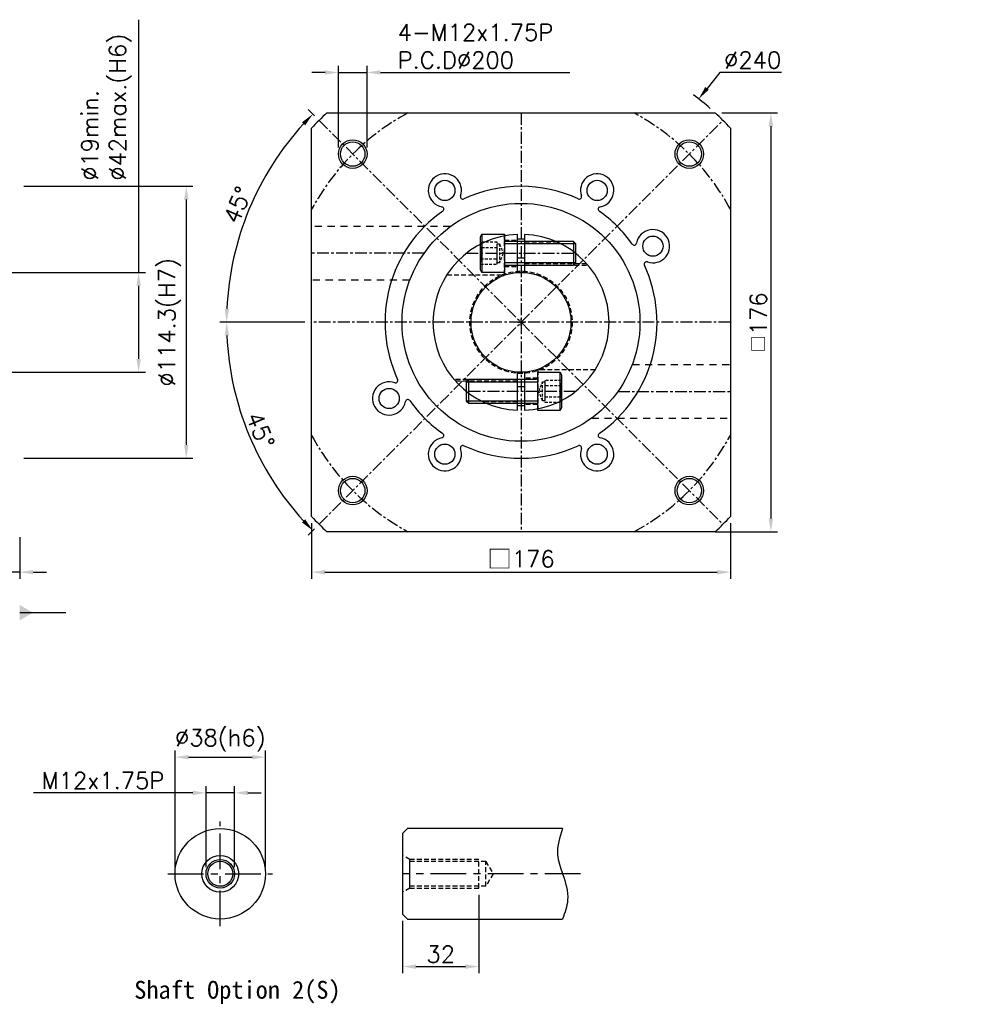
# Model space of a CAD drawing. Header units: millimetres. Extents: x -231 to 775, y -19 to 569.
# Tile 2 of 2: x 371 to 775, y 151 to 565. Entities that reach past the tile are written whole.
import ezdxf

# ---------------------------------------------------------------- set-up
doc = ezdxf.new("R2010")
doc.units = ezdxf.units.MM
doc.header["$LTSCALE"] = 4
for name, pattern in [('CENTER', [2, 1.25, -0.25, 0.25, -0.25]), ('DASHED', [0.75, 0.5, -0.25]), ('JIS_02_0.7', [1.35, 0.75, -0.6])]:
    doc.linetypes.add(name, pattern=pattern)
for name, color, linetype in [('DIM', 6, 'Continuous'), ('MF150X1-012', 7, 'Continuous'), ('MF150X1-211', 7, 'Continuous'), ('MF150X1-212', 7, 'Continuous'), ('MF150X1-511', 7, 'Continuous'), ('中心線', 1, 'CENTER'), ('圖框', 7, 'Continuous'), ('虛線', 5, 'JIS_02_0.7')]:
    doc.layers.add(name, color=color, linetype=linetype)
doc.styles.get("Standard").update_dxf_attribs({"font": 'romans.shx'})
doc.dimstyles.new('R', dxfattribs={"dimscale": 2.8, "dimtxt": 2.5, "dimasz": 2, "dimexe": 1, "dimexo": 1, "dimgap": 0.6, "dimtad": 1, "dimtoh": 1, "dimdec": 4, "dimdsep": 46, "dimtxsty": 'Standard', "dimcen": 0.5, "dimdle": 1, "dimclrt": 7, "dimadec": 4, "dimazin": 2, "dimtfac": 1, "dimtdec": 4, "dimtofl": 0, "dimtmove": 0, "dimatfit": 3, "dimfxl": 0, "dimtolj": 1, "dimarcsym": 0})
doc.dimstyles.get("Standard").update_dxf_attribs({"dimscale": 2.8, "dimtxt": 2.5, "dimasz": 2, "dimexe": 1, "dimexo": 1, "dimgap": 0.6, "dimtad": 1, "dimdec": 4, "dimdsep": 46, "dimtxsty": 'Standard', "dimcen": 0.5, "dimdle": 1, "dimclrt": 7, "dimadec": 4, "dimazin": 2, "dimtfac": 1, "dimtdec": 4, "dimtofl": 0, "dimtmove": 0, "dimatfit": 3, "dimfxl": 0, "dimtolj": 1, "dimarcsym": 0})

# ---------------------------------------------------------------- blocks, each defined once
blk = doc.blocks.new('*D28')
at = {"color": 0, "lineweight": -2, "ltscale": 2}
for p, q in [((373.02, 494.53), (444.02, 494.53)), ((441.22, 488.93), (441.22, 385.83)), ((373.02, 380.23), (444.02, 380.23))]:
    blk.add_line(p, q, dxfattribs=at)
at = {"color": 0, "ltscale": 2}
for points in [[(440.29, 488.93), (442.15, 488.93), (441.22, 494.53)], [(440.29, 385.83), (442.15, 385.83), (441.22, 380.23)]]:
    blk.add_solid(points, dxfattribs=at)
at = {"layer": 'Defpoints', "color": 0, "ltscale": 2}
for p in [(370.22, 494.53), (370.22, 380.23), (441.22, 380.23)]:
    blk.add_point(p, dxfattribs=at)
at = {"color": 7, "ltscale": 2, "insert": (434.21, 437.38), "char_height": 7, "attachment_point": 5, "rotation": 90}
blk.add_mtext('\\A1;%%C114.3(H7)', dxfattribs=at)
blk = doc.blocks.new('*D29')
at = {"color": 0, "lineweight": -2, "ltscale": 2}
for p, q in [((421.22, 458.38), (421.22, 564.55)), ((368.02, 458.38), (424.02, 458.38)), ((421.22, 421.98), (421.22, 452.78)), ((368.02, 416.38), (424.02, 416.38))]:
    blk.add_line(p, q, dxfattribs=at)
at = {"color": 0, "ltscale": 2}
for points in [[(420.29, 452.78), (422.15, 452.78), (421.22, 458.38)], [(420.29, 421.98), (422.15, 421.98), (421.22, 416.38)]]:
    blk.add_solid(points, dxfattribs=at)
at = {"layer": 'Defpoints', "color": 0, "ltscale": 2}
for p in [(365.22, 458.38), (365.22, 416.38), (421.22, 416.38)]:
    blk.add_point(p, dxfattribs=at)
at = {"color": 7, "ltscale": 2, "insert": (397.21, 496.87), "char_height": 7, "attachment_point": 1, "rotation": 90}
blk.add_mtext('\\A1;%%C19min.\\P%%C42max.(H6)', dxfattribs=at)
blk = doc.blocks.new('*D39')
at = {"layer": 'Defpoints', "color": 0, "ltscale": 2}
for p in [(474.52, 254.63), (436.52, 205.63), (474.52, 205.63)]:
    blk.add_point(p, dxfattribs=at)
at = {"layer": '圖框', "color": 0, "lineweight": -2, "ltscale": 2}
for p, q in [((436.52, 208.43), (436.52, 257.43)), ((474.52, 208.43), (474.52, 257.43)), ((442.12, 254.63), (468.92, 254.63))]:
    blk.add_line(p, q, dxfattribs=at)
at = {"layer": '圖框', "color": 0, "ltscale": 2}
for points in [[(442.12, 255.56), (442.12, 253.69), (436.52, 254.63)], [(468.92, 255.56), (468.92, 253.69), (474.52, 254.63)]]:
    blk.add_solid(points, dxfattribs=at)
at = {"layer": '圖框', "color": 7, "ltscale": 2, "insert": (455.52, 261.64), "char_height": 7, "attachment_point": 5}
blk.add_mtext('\\A1;%%C38(h6)', dxfattribs=at)
blk = doc.blocks.new('*D52')
at = {"layer": 'Defpoints', "color": 0, "ltscale": 2}
for p in [(461.52, 239.63), (449.52, 205.63), (461.52, 205.63)]:
    blk.add_point(p, dxfattribs=at)
at = {"layer": '圖框', "color": 0, "lineweight": -2, "ltscale": 2}
for p, q in [((449.52, 208.43), (449.52, 242.43)), ((461.52, 208.43), (461.52, 242.43)), ((443.92, 239.63), (377.04, 239.63)), ((461.52, 239.63), (449.52, 239.63)), ((467.12, 239.63), (472.72, 239.63))]:
    blk.add_line(p, q, dxfattribs=at)
at = {"layer": '圖框', "color": 0, "ltscale": 2}
for points in [[(443.92, 240.56), (443.92, 238.69), (449.52, 239.63)], [(467.12, 240.56), (467.12, 238.69), (461.52, 239.63)]]:
    blk.add_solid(points, dxfattribs=at)
at = {"layer": '圖框', "color": 7, "ltscale": 2, "insert": (406.22, 244.81), "char_height": 7, "attachment_point": 5}
blk.add_mtext('\\A1;M12x1.75P', dxfattribs=at)
blk = doc.blocks.new('*D40')
at = {"layer": 'Defpoints', "color": 0, "ltscale": 2}
for p in [(564.16, 199.63), (532.16, 188.63), (564.16, 166.63)]:
    blk.add_point(p, dxfattribs=at)
at = {"layer": '圖框', "color": 0, "lineweight": -2, "ltscale": 2}
for p, q in [((564.16, 196.83), (564.16, 163.83)), ((532.16, 185.83), (532.16, 163.83)), ((537.76, 166.63), (558.56, 166.63))]:
    blk.add_line(p, q, dxfattribs=at)
at = {"layer": '圖框', "color": 0, "ltscale": 2}
for points in [[(537.76, 167.56), (537.76, 165.69), (532.16, 166.63)], [(558.56, 167.56), (558.56, 165.69), (564.16, 166.63)]]:
    blk.add_solid(points, dxfattribs=at)
at = {"layer": '圖框', "color": 7, "ltscale": 2, "insert": (548.16, 171.81), "char_height": 7, "attachment_point": 5}
blk.add_mtext('\\A1;32', dxfattribs=at)
blk = doc.blocks.new('*D42')
at = {"color": 0, "lineweight": -2}
for p, q in [((493.9, 352.99), (493.9, 329.58)), ((669.9, 352.99), (669.9, 329.58)), ((499.5, 332.38), (664.3, 332.38))]:
    blk.add_line(p, q, dxfattribs=at)
at = {"color": 0}
for points in [[(499.5, 333.31), (499.5, 331.44), (493.9, 332.38)], [(664.3, 333.31), (664.3, 331.44), (669.9, 332.38)]]:
    blk.add_solid(points, dxfattribs=at)
at = {"layer": 'Defpoints', "color": 0}
for p in [(493.9, 355.79), (669.9, 355.79), (669.9, 332.38)]:
    blk.add_point(p, dxfattribs=at)
at = {"color": 7, "insert": (581.9, 337.85), "char_height": 7, "attachment_point": 5}
blk.add_mtext('\\A1;{\\fPMingLiU|b0|i0|c136|p18;\\H1.083x;\\C0;□}176', dxfattribs=at)
blk = doc.blocks.new('*D19')
at = {"layer": 'Defpoints', "color": 0, "ltscale": 2}
for p in [(517.19, 542.38), (505.19, 508.09), (517.19, 508.09)]:
    blk.add_point(p, dxfattribs=at)
at = {"layer": '圖框', "color": 0, "lineweight": -2, "ltscale": 2}
for p, q in [((499.59, 542.38), (493.99, 542.38)), ((505.19, 510.89), (505.19, 545.18)), ((505.19, 542.38), (517.19, 542.38)), ((517.19, 510.89), (517.19, 545.18)), ((522.79, 542.38), (602.42, 542.38))]:
    blk.add_line(p, q, dxfattribs=at)
at = {"layer": '圖框', "color": 0, "ltscale": 2}
for points in [[(499.59, 543.31), (499.59, 541.44), (505.19, 542.38)], [(522.79, 543.31), (522.79, 541.44), (517.19, 542.38)]]:
    blk.add_solid(points, dxfattribs=at)
at = {"layer": '圖框', "color": 7, "ltscale": 2, "insert": (530.07, 562.72), "char_height": 7, "attachment_point": 1}
blk.add_mtext('\\A1;4-M12x1.75P\\PP.C.D%%C200', dxfattribs=at)
blk = doc.blocks.new('*D20')
at = {"color": 0, "lineweight": -2}
for p, q in [((666.28, 525.38), (689.7, 525.38)), ((686.9, 519.78), (686.9, 354.98)), ((663.48, 349.38), (689.7, 349.38))]:
    blk.add_line(p, q, dxfattribs=at)
at = {"color": 0}
for points in [[(685.97, 519.78), (687.83, 519.78), (686.9, 525.38)], [(685.97, 354.98), (687.83, 354.98), (686.9, 349.38)]]:
    blk.add_solid(points, dxfattribs=at)
at = {"layer": 'Defpoints', "color": 0}
for p in [(663.48, 525.38), (660.68, 349.38), (686.9, 349.38)]:
    blk.add_point(p, dxfattribs=at)
at = {"color": 7, "insert": (681.72, 437.38), "char_height": 7, "attachment_point": 5, "rotation": 90}
blk.add_mtext('\\A1;{\\fPMingLiU|b0|i0|c136|p18;\\H0.75x;\\C256;□}176', dxfattribs=at)
blk = doc.blocks.new('_DatumFilled')
at = {"color": 0, "linetype": 'ByBlock'}
blk.add_solid([(0, 0.577), (-1, 0), (0, -0.577)], dxfattribs=at)
blk = doc.blocks.new('*D21')
at = {"color": 0, "lineweight": -2}
for p, q in [((365.22, 377.43), (365.22, 329.58)), ((371.22, 347.08), (371.22, 329.58)), ((359.62, 332.38), (346.33, 332.38)), ((371.22, 332.38), (365.22, 332.38)), ((376.82, 332.38), (382.42, 332.38))]:
    blk.add_line(p, q, dxfattribs=at)
at = {"color": 0}
for points in [[(359.62, 333.31), (359.62, 331.44), (365.22, 332.38)], [(376.82, 333.31), (376.82, 331.44), (371.22, 332.38)]]:
    blk.add_solid(points, dxfattribs=at)
at = {"layer": 'Defpoints', "color": 0}
for p in [(365.22, 380.23), (371.22, 349.88), (365.22, 332.38)]:
    blk.add_point(p, dxfattribs=at)
at = {"color": 7, "insert": (350.17, 337.56), "char_height": 7, "attachment_point": 5}
blk.add_mtext('\\A1;6', dxfattribs=at)
blk = doc.blocks.new('A$C4AC86D3F')
at = {"color": 0}
for p, q in [((0.6, 16), (0.6, 0)), ((39, 13), (39, 3)), ((40, 12), (10, 12)), ((40, 4), (10, 4))]:
    blk.add_line(p, q, dxfattribs=at)
blk.add_lwpolyline([(0, 14.96), (0.6, 16), (10, 16), (10, 0), (0.6, 0), (0, 1.04)], close=True, dxfattribs=at)
at = {"color": 0, "linetype": 'DASHED', "ltscale": 0.6}
for points in [[(0, 12.62), (0, 3.38), (7, 3.38), (7, 12.62)], [(0, 10.31), (0, 5.69), (7, 5.69), (7, 10.31)], [(7, 4), (7, 12), (8, 12), (8, 4)]]:
    blk.add_lwpolyline(points, close=True, dxfattribs=at)
at = {"color": 0}
blk.add_lwpolyline([(10, 2.4, -0.414214), (10.6, 3), (39, 3), (40, 4), (40, 12), (39, 13), (10.6, 13, -0.414214), (10, 13.6)], format="xyb", dxfattribs=at)
at = {"color": 0, "linetype": 'DASHED', "ltscale": 0.6}
blk.add_lwpolyline([(8, 12), (9.44, 8), (8, 4)], dxfattribs=at)
blk = doc.blocks.new('A$C040941FF')
at = {"layer": 'MF150X1-212', "color": 0, "linetype": 'DASHED'}
for p, q in [((30, 71.5), (35.5, 71.5)), ((38.5, 71), (51.59, 71)), ((38.5, 70.3), (53.13, 70.3)), ((30, 60.5), (35.5, 60.5)), ((38.5, 61.7), (64.55, 61.7)), ((38.5, 61), (65.16, 61)), ((35.5, 13), (8.84, 13)), ((44, 13.5), (38.5, 13.5)), ((35.5, 12.3), (9.45, 12.3)), ((35.5, 3.7), (20.87, 3.7)), ((35.5, 3), (22.41, 3)), ((44, 2.5), (38.5, 2.5))]:
    blk.add_line(p, q, dxfattribs=at)
at = {"layer": 'MF150X1-212', "color": 0}
for p, q in [((35.5, 57.95), (35.5, 73.97)), ((38.5, 73.97), (38.5, 57.95)), ((35.5, 0.03), (35.5, 16.05)), ((38.5, 16.05), (38.5, 0.03))]:
    blk.add_line(p, q, dxfattribs=at)
at = {"layer": 'MF150X1-212', "color": 0, "linetype": 'CENTER'}
for p, q in [((14.02, 66), (59.98, 66)), ((59.98, 8), (14.02, 8))]:
    blk.add_line(p, q, dxfattribs=at)
at = {"layer": 'MF150X1-212', "color": 0, "linetype": 'DASHED'}
for points in [[(5.87, 57), (30, 57), (30, 73.33)], [(68.13, 17), (44, 17), (44, 0.67)]]:
    blk.add_lwpolyline(points, dxfattribs=at)
blk.add_circle((37, 37), 21.5, dxfattribs=at)
at = {"layer": 'MF150X1-212', "color": 0}
blk.add_circle((37, 37), 21, dxfattribs=at)
for radius, start, end in [(37, 92.3234, 267.6766), (35, 87.5437, 92.4563), (37, 272.3234, 87.6766), (27, 86.8153, 93.1847), (27, 266.8153, 273.1847), (35, 267.5437, 272.4563)]:
    blk.add_arc((37, 37), radius, start, end, dxfattribs=at)
at = {"color": 0}
blk.add_blockref('A$C4AC86D3F', (20, 58), dxfattribs=at)
at = {"color": 0, "rotation": 180}
blk.add_blockref('A$C4AC86D3F', (54, 16), dxfattribs=at)
blk = doc.blocks.new('*D22')
at = {"color": 0, "lineweight": -2}
for p, q in [((495.07, 524.21), (492.43, 526.85)), ((491.1, 437.38), (455.37, 437.38))]:
    blk.add_line(p, q, dxfattribs=at)
blk.add_arc((581.9, 437.38), 123.74, 137.5933, 177.4067, dxfattribs=at)
at = {"color": 0}
for points in [[(489.86, 521.47), (491.21, 520.18), (494.41, 524.87)], [(459.23, 442.95), (457.36, 443), (458.17, 437.38)]]:
    blk.add_solid(points, dxfattribs=at)
at = {"layer": 'Defpoints', "color": 0}
for p in [(497.05, 522.23), (474.74, 499.24), (493.9, 437.38), (669.9, 437.38), (666.75, 352.52)]:
    blk.add_point(p, dxfattribs=at)
at = {"color": 7, "insert": (462.8, 486.71), "char_height": 7, "attachment_point": 5, "rotation": 67.5}
blk.add_mtext('\\A1;45°', dxfattribs=at)
blk = doc.blocks.new('*D23')
at = {"layer": 'Defpoints', "color": 0, "ltscale": 2}
for p in [(656.59, 531.3), (507.21, 343.45)]:
    blk.add_point(p, dxfattribs=at)
at = {"layer": '圖框', "color": 0, "lineweight": -2, "ltscale": 2}
for p, q in [((665.39, 542.38), (660.07, 535.68)), ((691.41, 542.38), (665.39, 542.38)), ((581.9, 435.98), (581.9, 438.78)), ((580.5, 437.38), (583.3, 437.38))]:
    blk.add_line(p, q, dxfattribs=at)
blk.add_arc((581.9, 437.38), 120, 48.5035, 52.8466, dxfattribs=at)
at = {"layer": '圖框', "color": 0, "ltscale": 2}
blk.add_solid([(659.34, 536.27), (660.8, 535.1), (656.59, 531.3)], dxfattribs=at)
at = {"layer": '圖框', "color": 7, "ltscale": 2, "insert": (679.24, 547.56), "char_height": 7, "attachment_point": 5}
blk.add_mtext('\\A1;∅240', dxfattribs=at)
blk = doc.blocks.new('*D24')
at = {"color": 0, "lineweight": -2}
for p, q in [((491.1, 437.38), (455.37, 437.38)), ((495.07, 350.54), (492.43, 347.9))]:
    blk.add_line(p, q, dxfattribs=at)
blk.add_arc((581.9, 437.38), 123.74, 182.5933, 222.4067, dxfattribs=at)
at = {"color": 0}
for points in [[(457.36, 431.76), (459.23, 431.8), (458.17, 437.38)], [(491.21, 354.58), (489.86, 353.29), (494.41, 349.88)]]:
    blk.add_solid(points, dxfattribs=at)
at = {"layer": 'Defpoints', "color": 0}
for p in [(666.75, 522.23), (493.9, 437.38), (669.9, 437.38), (462.38, 405.35), (497.05, 352.52)]:
    blk.add_point(p, dxfattribs=at)
at = {"color": 7, "insert": (472.37, 392.01), "char_height": 7, "attachment_point": 5, "rotation": 292.5}
blk.add_mtext('\\A1;45°', dxfattribs=at)

msp = doc.modelspace()

# ---------------------------------------------------------------- linework, layer by layer
at = {"color": 0}
msp.add_circle((581.90023, 437.37571), 50, dxfattribs=at)
at = {"color": 0, "ltscale": 2}
msp.add_circle((455.5161, 205.62571), 19, dxfattribs=at)
at = {"color": 0}
for start, end in [(132.8334281, 137.1665719), (42.8334281, 47.1665719), (222.8334281, 227.1665719), (312.8334281, 317.1665719)]:
    msp.add_arc((581.90023, 437.37571), 120, start, end, dxfattribs=at)
at = {"layer": 'MF150X1-012', "color": 0, "linetype": 'CENTER', "ltscale": 3}
for p, q in [((455.5161, 183.62571), (455.5161, 227.62571)), ((433.5161, 205.62571), (477.5161, 205.62571))]:
    msp.add_line(p, q, dxfattribs=at)
at = {"layer": 'MF150X1-012', "color": 0}
for p, q in [((534.15877, 224.62571), (532.15877, 222.62571)), ((599.35877, 224.62571), (534.15877, 224.62571)), ((532.15877, 222.62571), (532.15877, 188.62571)), ((535.15877, 199.62571), (535.15877, 211.62571)), ((532.15877, 188.62571), (534.15877, 186.62571)), ((534.15877, 186.62571), (599.35877, 186.62571))]:
    msp.add_line(p, q, dxfattribs=at)
at = {"layer": 'MF150X1-012', "color": 0, "linetype": 'DASHED'}
for p, q in [((535.15877, 211.62571), (532.15877, 213.35776)), ((564.15877, 211.62571), (535.15877, 211.62571)), ((564.15877, 199.62571), (564.15877, 211.62571)), ((567.15877, 200.37571), (567.15877, 210.87571)), ((535.15877, 199.62571), (532.15877, 197.89366)), ((535.15877, 199.62571), (564.15877, 199.62571))]:
    msp.add_line(p, q, dxfattribs=at)
msp.add_lwpolyline([(535.15877, 210.87571), (567.15877, 210.87571), (570.18986, 205.62571), (567.15877, 200.37571), (535.15877, 200.37571)], dxfattribs=at)
at = {"layer": 'MF150X1-012', "color": 0}
for radius in [7.73205, 6, 5.25]:
    msp.add_circle((455.5161, 205.62571), radius, dxfattribs=at)
at = {"layer": 'MF150X1-211', "color": 0}
for centre in [(549.90023, 492.80134), (613.90023, 492.80134), (637.32586, 469.37571), (526.4746, 405.37571), (549.90023, 381.95008), (613.90023, 381.95008)]:
    msp.add_circle(centre, 4.25, dxfattribs=at)
at = {"layer": 'MF150X1-511', "color": 0}
for p, q in [((500.31592, 525.37571), (663.48454, 525.37571)), ((493.90023, 355.7914), (493.90023, 518.96002)), ((669.90023, 518.96002), (669.90023, 355.7914)), ((663.48454, 349.37571), (500.31592, 349.37571))]:
    msp.add_line(p, q, dxfattribs=at)
for centre, radius in [((511.18955, 508.08639), 6), ((511.18955, 508.08639), 5.125), ((652.61091, 508.08639), 6), ((652.61091, 508.08639), 5.125), ((511.18955, 366.66503), 6), ((652.61091, 366.66503), 6), ((511.18955, 366.66503), 5.125), ((652.61091, 366.66503), 5.125)]:
    msp.add_circle(centre, radius, dxfattribs=at)
for centre, radius, start, end in [((549.90023, 492.80134), 7, 340.5067376, 259.4932624), ((613.90023, 492.80134), 7, 280.5067376, 199.4932624), ((581.90023, 437.37571), 57.15, 65.126805, 114.873195), ((557.44168, 490.13177), 1, 160.5067376, 294.873195), ((606.35878, 490.13177), 1, 245.126805, 19.4932624), ((581.90023, 437.37571), 57.15, 125.126805, 204.873195), ((548.44142, 484.93547), 1, 305.126805, 79.4932624), ((615.35904, 484.93547), 1, 100.5067376, 234.873195), ((581.90023, 437.37571), 57.15, 35.126805, 54.873195), ((637.32586, 469.37571), 7, 250.5067376, 169.4932624), ((629.45999, 470.83452), 1, 215.126805, 349.4932624), ((581.90023, 437.37571), 57.15, 305.126805, 24.873195), ((634.65629, 461.83426), 1, 70.5067376, 204.873195), ((526.4746, 405.37571), 7, 70.5067376, 349.4932624), ((529.14417, 412.91716), 1, 250.5067376, 24.873195), ((534.34047, 403.9169), 1, 35.126805, 169.4932624), ((581.90023, 437.37571), 57.15, 215.126805, 234.873195), ((548.44142, 389.81595), 1, 280.5067376, 54.873195), ((615.35904, 389.81595), 1, 125.126805, 259.4932624), ((549.90023, 381.95008), 7, 100.5067376, 19.4932624), ((557.44168, 384.61965), 1, 65.126805, 199.4932624), ((581.90023, 437.37571), 57.15, 245.126805, 294.873195), ((606.35878, 384.61965), 1, 340.5067376, 114.873195), ((613.90023, 381.95008), 7, 160.5067376, 79.4932624)]:
    msp.add_arc(centre, radius, start, end, dxfattribs=at)
at = {"layer": '中心線', "color": 0}
for p, q in [((497.04742, 352.5229), (666.75304, 522.22852)), ((497.04742, 522.22852), (666.75304, 352.5229)), ((581.90023, 525.37571), (581.90023, 349.37571)), ((541.16941, 466.37571), (493.90023, 466.37571)), ((669.90023, 437.37571), (493.90023, 437.37571)), ((622.63105, 408.37571), (669.90023, 408.37571))]:
    msp.add_line(p, q, dxfattribs=at)
for start, end in [(118.3576366, 151.6423634), (28.3576366, 61.6423634), (208.3576366, 241.6423634), (298.3576366, 331.6423634)]:
    msp.add_arc((581.90023, 437.37571), 100, start, end, dxfattribs=at)
at = {"layer": '圖框', "color": 0, "linetype": 'CENTER', "ltscale": 3}
msp.add_line((606.88801, 205.62571), (532.15877, 205.62571), dxfattribs=at)
at = {"layer": '圖框', "color": 0, "ltscale": 2}
msp.add_spline([(599.35877, 224.62571), (597.21528, 213.72987), (599.35877, 205.62571), (601.48489, 194.60654), (599.35877, 186.62571)], degree=3, dxfattribs=at)
at = {"layer": '虛線', "color": 0}
for p, q in [((552.23649, 477.62571), (493.90023, 477.62571)), ((535.15691, 455.12571), (493.90023, 455.12571)), ((628.64354, 419.62571), (669.90023, 419.62571)), ((611.56397, 397.12571), (669.90023, 397.12571))]:
    msp.add_line(p, q, dxfattribs=at)

# ---------------------------------------------------------------- block references
at = {"color": 0}
msp.add_blockref('A$C040941FF', (544.90023, 400.37571), dxfattribs=at)

# ---------------------------------------------------------------- texts
at = {"color": 0, "insert": (419.36878, 160.62571), "char_height": 7.5, "width": 97.6146543, "attachment_point": 1}
msp.add_mtext('{\\fDFKai-SB|b1|i0|c0|p65;Shaft Option 2(S)}', dxfattribs=at)
at = {"layer": 'DIM', "color": 7, "char_height": 1.666667}
for insert, attachment_point in [((775.33333, 499.66667), 9), ((743.66667, 492.83333), 1), ((718.16667, 476.83333), 1)]:
    msp.add_mtext('\\A1;', dxfattribs=dict(at, insert=insert, attachment_point=attachment_point))

# ---------------------------------------------------------------- dimensions: what is measured, and where the dimension line sits
at = {"color": 0, "ltscale": 2}
for base, p1, p2, text, picture, middle in [((421.21968, 416.37571), (365.21968, 458.37571), (365.21968, 416.37571), '%%C19min.\\P%%C42max.(H6)', '*D29', (421.21968, 529.87325)), ((441.21968, 380.22571), (370.21968, 494.52571), (370.21968, 380.22571), '%%C<>(H7)', '*D28', (441.21968, 437.37571))]:
    dim = msp.add_linear_dim(base=base, p1=p1, p2=p2, angle=90, text=text, dimstyle='Standard', dxfattribs=at)
    dim.commit()
    dim.dimension.update_dxf_attribs({"geometry": picture, "text_midpoint": middle, "dimtype": 160})
at = {"color": 0}
for base, line2, picture, middle in [((474.74255, 499.24322), ((497.04742, 522.22852), (666.75304, 352.5229)), '*D22', (462.79827, 486.70936)), ((462.38137, 405.35073), ((497.04742, 352.5229), (666.75304, 522.22852)), '*D24', (472.36966, 392.00666))]:
    dim = msp.add_angular_dim_2l(base=base, line1=((669.90023, 437.37571), (493.90023, 437.37571)), line2=line2, dimstyle='Standard', override={"dimldrblk": 'DatumFilled'}, dxfattribs=at)
    dim.commit()
    dim.dimension.update_dxf_attribs({"geometry": picture, "text_midpoint": middle})
dim = msp.add_linear_dim(base=(686.90023, 349.37571), p1=(663.48454, 525.37571), p2=(660.68454, 349.37571), angle=90, text='{\\fPMingLiU|b0|i0|c136|p18;\\H0.75x;\\C256;□}<>', dimstyle='Standard', override={"dimldrblk": 'DatumFilled'}, dxfattribs=at)
dim.commit()
dim.dimension.update_dxf_attribs({"geometry": '*D20', "text_midpoint": (681.72023, 437.37571)})
dim = msp.add_linear_dim(base=(365.21968, 332.37571), p1=(371.21968, 349.87571), p2=(365.21968, 380.22571), dimstyle='R', override={"dimtofl": 1, "dimtmove": 0, "dimldrblk": 'DatumFilled', "dimtfill": 1}, dxfattribs=at)
dim.commit()
dim.dimension.update_dxf_attribs({"geometry": '*D21', "text_midpoint": (350.17301, 337.55571)})
dim = msp.add_linear_dim(base=(669.90023, 332.37571), p1=(493.90023, 355.7914), p2=(669.90023, 355.7914), text='{\\fPMingLiU|b0|i0|c136|p18;\\H1.083x;\\C0;□}<>', dimstyle='Standard', dxfattribs=at)
dim.commit()
dim.dimension.update_dxf_attribs({"geometry": '*D42', "text_midpoint": (581.90023, 332.37571), "dimtype": 160})
at = {"layer": '圖框', "color": 0, "ltscale": 2}
dim = msp.add_linear_dim(base=(517.18955, 542.37571), p1=(505.18955, 508.08639), p2=(517.18955, 508.08639), text='4-M12x1.75P\\PP.C.D%%C200', dimstyle='Standard', override={"dimtofl": 1}, dxfattribs=at)
dim.commit()
dim.dimension.update_dxf_attribs({"geometry": '*D19', "text_midpoint": (565.40289, 553.38904)})
dim = msp.add_diameter_dim_2p(p1=(507.2143, 343.45014), p2=(656.58616, 531.30128), dimstyle='R', dxfattribs=at)
dim.commit()
dim.dimension.update_dxf_attribs({"geometry": '*D23', "text_midpoint": (679.23878, 542.37571), "dimtype": 163})
for base, p1, p2, text, override, picture, middle in [((474.5161, 254.62571), (436.5161, 205.62571), (474.5161, 205.62571), '%%C<>(h6)', {"dimtmove": 0}, '*D39', (455.5161, 254.62571)), ((461.5161, 239.62571), (449.5161, 205.62571), (461.5161, 205.62571), 'M<>x1.75P', {"dimtofl": 1, "dimtmove": 0}, '*D52', (406.21527, 239.62571))]:
    dim = msp.add_linear_dim(base=base, p1=p1, p2=p2, text=text, dimstyle='Standard', override=override, dxfattribs=at)
    dim.commit()
    dim.dimension.update_dxf_attribs({"geometry": picture, "text_midpoint": middle, "dimtype": 160})
dim = msp.add_linear_dim(base=(564.15877, 166.62571), p1=(532.15877, 188.62571), p2=(564.15877, 199.62571), dimstyle='Standard', dxfattribs=at)
dim.commit()
dim.dimension.update_dxf_attribs({"geometry": '*D40', "text_midpoint": (548.15877, 171.80571)})

# ---------------------------------------------------------------- leaders
msp.add_leader([(371.21968, 315.37571), (390.64452, 315.37571)], dimstyle='Standard', override={"dimldrblk": 'DatumFilled'}, dxfattribs=at)

doc.saveas('drawing.dxf')
